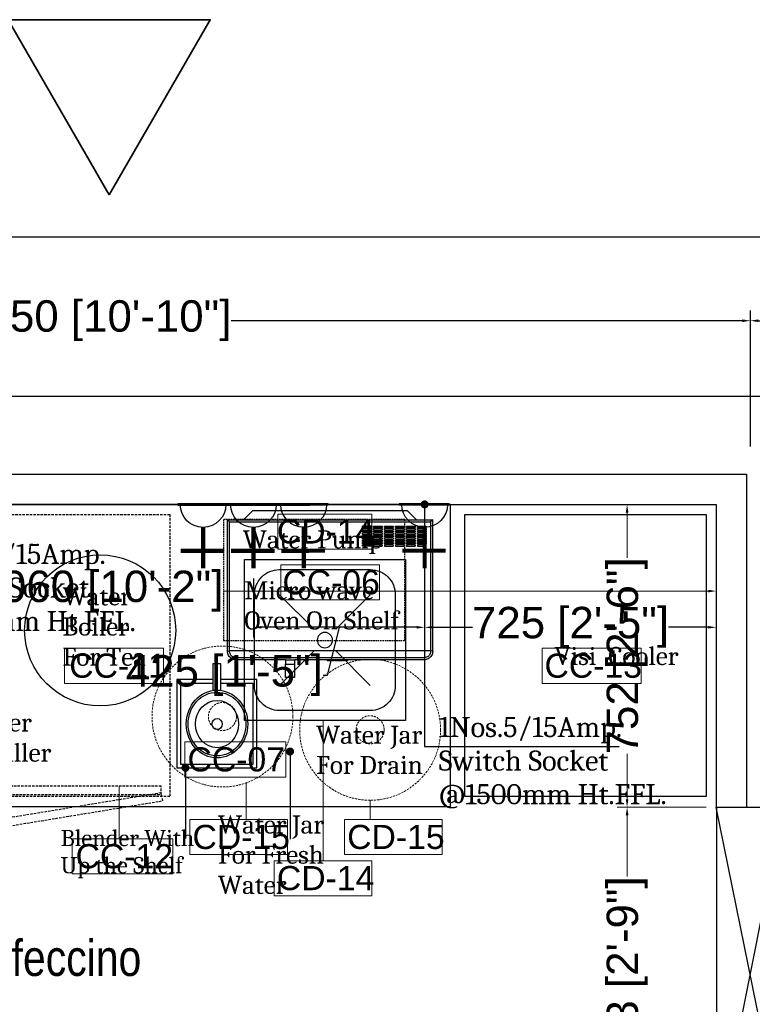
# Model space of a CAD drawing. Header units: millimetres. Extents: x 3351592 to 3400404, y -498420 to -470360.
# Tile 19 of 43: x 3355231 to 3357051, y -481366 to -478921. Entities that reach past the tile are written whole.
import ezdxf

# ---------------------------------------------------------------- set-up
doc = ezdxf.new("R2010")
doc.units = ezdxf.units.MM
doc.header["$LTSCALE"] = 3
doc.header["$MEASUREMENT"] = 0
doc.header["$PDMODE"] = 3
doc.header["$PDSIZE"] = -1
for name, pattern in [('20220613_T1_Proposed Revised Floor Plans$0$Hidden Line', [0.3175, 0.211667, -0.105833]), ('DASHED', [0.75, 0.5, -0.25]), ('HIDDEN', [0.375, 0.25, -0.125])]:
    doc.linetypes.add(name, pattern=pattern)
doc.layers.get('0').update_dxf_attribs({"linetype": 'CONTINUOUS'})
doc.layers.get('Defpoints').update_dxf_attribs({"linetype": 'CONTINUOUS'})
for name, color, linetype in [('A-ANNO-DIMS-30', 7, 'CONTINUOUS'), ('ELECTRICAL', 7, 'CONTINUOUS'), ('Equip Name', 7, 'CONTINUOUS'), ('Equipment', 5, 'CONTINUOUS'), ('FURN', 34, 'CONTINUOUS'), ('Partition', 1, 'CONTINUOUS')]:
    doc.layers.add(name, color=color, linetype=linetype)
doc.layers.add('Civil-Wall-Text', color=7, linetype='CONTINUOUS', lineweight=0)
doc.layers.add('Equip No.', color=1, linetype='CONTINUOUS', lineweight=15)
doc.styles.add('ARAIL', font='arial.ttf')
doc.styles.add('Arial', font='arial.ttf')
doc.styles.add('ROMANT', font='arial.ttf')
doc.styles.add('Saeed', font='arial.ttf', dxfattribs={"width": 0.85})
doc.styles.get("Standard").update_dxf_attribs({"font": 'arial.ttf'})
doc.dimstyles.new('Copy of TFS-Dim', dxfattribs={"dimtxt": 100, "dimasz": 20, "dimexe": 25, "dimexo": 25, "dimgap": 5, "dimtad": 0, "dimdec": 0, "dimzin": 0, "dimdsep": 32, "dimtxsty": 'Standard', "dimcen": 0.09, "dimclrd": 251, "dimclre": 251, "dimclrt": 251, "dimadec": 0, "dimazin": 0, "dimtfac": 1, "dimtdec": 0, "dimtofl": 0, "dimtmove": 0, "dimatfit": 3, "dimldrblk": 'DOT', "dimfxl": 0, "dimtolj": 1, "dimtzin": 0, "dimlwd": -1, "dimlwe": -1, "dimarcsym": 0})
doc.dimstyles.new('TFS-Dim', dxfattribs={"dimtxt": 78, "dimasz": 20, "dimexe": 25, "dimexo": 25, "dimgap": 5, "dimtad": 0, "dimdec": 0, "dimzin": 0, "dimdsep": 46, "dimtxsty": 'Standard', "dimcen": 0.09, "dimclrd": 251, "dimclre": 251, "dimclrt": 251, "dimadec": 0, "dimazin": 0, "dimtfac": 1, "dimtdec": 0, "dimtofl": 0, "dimtmove": 0, "dimatfit": 3, "dimldrblk": 'DOT', "dimfxl": 0, "dimtolj": 1, "dimtzin": 0, "dimlwd": -1, "dimlwe": -1, "dimarcsym": 0})

# ---------------------------------------------------------------- blocks, each defined once
blk = doc.blocks.new('*D83')
at = {"layer": 'A-ANNO-DIMS-30', "color": 251, "ltscale": 3}
for p, q in [((3353796.3, -479980.7), (3353796.3, -479643.4)), ((3357046.3, -479980.7), (3357046.3, -479643.4)), ((3353816.3, -479668.4), (3355086.4, -479668.4)), ((3357026.3, -479668.4), (3355756.2, -479668.4))]:
    blk.add_line(p, q, dxfattribs=at)
for points in [[(3353816.3, -479665.1), (3353816.3, -479671.7), (3353796.3, -479668.4)], [(3357026.3, -479665.1), (3357026.3, -479671.7), (3357046.3, -479668.4)]]:
    blk.add_solid(points, dxfattribs=at)
at = {"layer": 'Defpoints', "color": 0, "ltscale": 3}
for p in [(3357046.3, -479668.4), (3353796.3, -480005.7), (3357046.3, -480005.7)]:
    blk.add_point(p, dxfattribs=at)
at = {"layer": 'A-ANNO-DIMS-30', "color": 251, "ltscale": 3, "insert": (3355421.3, -479668.4), "char_height": 78, "attachment_point": 5}
blk.add_mtext('\\A1;3250 [10\'-10"]', dxfattribs=at)
blk = doc.blocks.new('_Dot')
at = {"color": 0, "linetype": 'ByBlock', "lineweight": -2}
blk.add_line((-0.5, 0), (-1, 0), dxfattribs=at)
at = {"color": 0, "linetype": 'ByBlock', "lineweight": 0, "const_width": 0.5}
blk.add_lwpolyline([(-0.25, 0, 1), (0.25, 0, 1)], format="xyb", close=True, dxfattribs=at)
blk = doc.blocks.new('*D84')
at = {"layer": 'A-ANNO-DIMS-30', "color": 251, "ltscale": 3}
for p, q in [((3357046.3, -479980.7), (3357046.3, -479643.4)), ((3360356.3, -479980.7), (3360356.3, -479643.4)), ((3357066.3, -479668.4), (3358464.5, -479668.4)), ((3360336.3, -479668.4), (3358938.1, -479668.4))]:
    blk.add_line(p, q, dxfattribs=at)
for points in [[(3357066.3, -479665.1), (3357066.3, -479671.7), (3357046.3, -479668.4)], [(3360336.3, -479665.1), (3360336.3, -479671.7), (3360356.3, -479668.4)]]:
    blk.add_solid(points, dxfattribs=at)
at = {"layer": 'Defpoints', "color": 0, "ltscale": 3}
for p in [(3360356.3, -479668.4), (3357046.3, -480005.7), (3360356.3, -480005.7)]:
    blk.add_point(p, dxfattribs=at)
at = {"layer": 'A-ANNO-DIMS-30', "color": 251, "ltscale": 3, "insert": (3358701.3, -479668.4), "char_height": 78, "attachment_point": 5}
blk.add_mtext("\\A1;3310 [11']", dxfattribs=at)
blk = doc.blocks.new('*D86')
at = {"layer": 'A-ANNO-DIMS-30', "color": 251, "ltscale": 3}
for p, q in [((3353796.3, -479980.7), (3353796.3, -479434.7)), ((3364036.3, -479980.7), (3364036.3, -479434.7)), ((3353816.3, -479459.7), (3358585.1, -479459.7)), ((3364016.3, -479459.7), (3359247.5, -479459.7))]:
    blk.add_line(p, q, dxfattribs=at)
for points in [[(3353816.3, -479456.4), (3353816.3, -479463), (3353796.3, -479459.7)], [(3364016.3, -479456.4), (3364016.3, -479463), (3364036.3, -479459.7)]]:
    blk.add_solid(points, dxfattribs=at)
at = {"layer": 'Defpoints', "color": 0, "ltscale": 3}
for p in [(3353796.3, -479459.7), (3353796.3, -480005.7), (3364036.3, -480005.7)]:
    blk.add_point(p, dxfattribs=at)
at = {"layer": 'A-ANNO-DIMS-30', "color": 251, "ltscale": 3, "insert": (3358916.3, -479459.7), "char_height": 78, "attachment_point": 5}
blk.add_mtext('\\A1;10240 [34\'-2"]', dxfattribs=at)
blk = doc.blocks.new('A$C0ff79fae')
at = {"layer": 'Equipment', "linetype": 'HIDDEN', "ltscale": 8}
for points in [[(433.3, 691.2), (850.6, 759.7), (846.8, 779.4), (429.5, 710.9)], [(1343.7, 691.2), (926.4, 759.7), (930.2, 779.4), (1347.5, 710.9)], [(0, 0), (1365, 0), (1365, 700), (0, 700)], [(433.3, 675), (857.2, 675), (857.2, 695), (433.3, 695)], [(1343.7, 675), (919.8, 675), (919.8, 695), (1343.7, 695)]]:
    blk.add_lwpolyline(points, close=True, dxfattribs=at)
blk = doc.blocks.new('A$C1eba30e3')
at = {"layer": 'Equipment'}
for p, q in [((-422.1, -123.9), (-399.7, -102)), ((-399.7, -102), (-15, -102)), ((7.3, -123.9), (-15, -102)), ((-462.4, -450), (-462.4, -123.9)), ((-462.4, -123.9), (-457.2, -129)), ((-422.1, -123.9), (-462.4, -123.9)), ((-457.2, -129), (-457.2, -449.8)), ((42.5, -129), (-457.2, -129)), ((-446.3, -140), (-446.3, -142.7)), ((-424.4, -140), (-446.3, -140)), ((-446.3, -142.7), (-424.4, -142.7)), ((-446.3, -145.8), (-424.4, -145.8)), ((-446.3, -145.8), (-446.3, -148.7)), ((-424.4, -142.7), (-424.4, -140)), ((-424.4, -148.7), (-424.4, -145.8)), ((7.3, -123.9), (-422.1, -123.9)), ((-418.9, -140), (-418.9, -142.9)), ((-397.1, -140), (-418.9, -140)), ((-418.9, -142.9), (-397.1, -142.9)), ((-418.9, -145.8), (-397.1, -145.8)), ((-418.9, -145.8), (-418.9, -148.7)), ((-397.1, -142.9), (-397.1, -140)), ((-397.1, -148.7), (-397.1, -145.8)), ((-391.6, -140), (-391.6, -142.9)), ((-369.7, -140), (-391.6, -140)), ((-391.6, -142.9), (-369.7, -142.9)), ((-391.6, -145.8), (-369.7, -145.8)), ((-391.6, -145.8), (-391.6, -148.7)), ((-369.7, -142.9), (-369.7, -140)), ((-369.7, -148.7), (-369.7, -145.8)), ((-342.4, -140), (-364.2, -140)), ((-364.2, -140), (-364.2, -142.9)), ((-364.2, -142.9), (-342.4, -142.9)), ((-364.2, -145.8), (-364.2, -148.7)), ((-364.2, -145.8), (-342.4, -145.8)), ((-342.4, -142.9), (-342.4, -140)), ((-342.4, -148.7), (-342.4, -145.8)), ((-336.9, -140), (-336.9, -142.9)), ((-315, -140), (-336.9, -140)), ((-336.9, -142.9), (-315, -142.9)), ((-336.9, -145.8), (-336.9, -148.7)), ((-336.9, -145.8), (-315, -145.8)), ((-315, -142.9), (-315, -140)), ((-315, -148.7), (-315, -145.8)), ((-309.6, -140), (-287.7, -140)), ((-309.6, -140), (-309.6, -142.9)), ((-309.6, -142.9), (-287.7, -142.9)), ((-309.6, -145.8), (-287.7, -145.8)), ((-309.6, -145.8), (-309.6, -148.7)), ((-287.7, -142.9), (-287.7, -140)), ((-287.7, -148.7), (-287.7, -145.8)), ((47.6, -123.9), (7.3, -123.9)), ((47.6, -123.9), (42.5, -129)), ((42.5, -449.8), (42.5, -129)), ((47.6, -450), (47.6, -123.9)), ((-424.4, -148.7), (-446.3, -148.7)), ((-446.3, -151.6), (-424.4, -151.6)), ((-446.3, -151.6), (-446.3, -154.5)), ((-446.3, -154.5), (-424.4, -154.5)), ((-446.3, -157.4), (-424.4, -157.4)), ((-446.3, -157.4), (-446.3, -160.3)), ((-424.4, -160.3), (-446.3, -160.3)), ((-446.3, -163.2), (-424.4, -163.2)), ((-446.3, -163.2), (-446.3, -166.1)), ((-446.3, -166.1), (-424.4, -166.1)), ((-446.3, -169), (-424.4, -169)), ((-446.3, -169), (-446.3, -171.9)), ((-424.4, -154.5), (-424.4, -151.6)), ((-424.4, -160.3), (-424.4, -157.4)), ((-424.4, -166.1), (-424.4, -163.2)), ((-424.4, -171.9), (-424.4, -169)), ((-397.1, -148.7), (-418.9, -148.7)), ((-418.9, -151.6), (-397.1, -151.6)), ((-418.9, -151.6), (-418.9, -154.5)), ((-418.9, -154.5), (-397.1, -154.5)), ((-418.9, -157.4), (-397.1, -157.4)), ((-418.9, -157.4), (-418.9, -160.3)), ((-397.1, -160.3), (-418.9, -160.3)), ((-418.9, -163.2), (-397.1, -163.2)), ((-418.9, -163.2), (-418.9, -166.1)), ((-418.9, -166.1), (-397.1, -166.1)), ((-418.9, -169), (-397.1, -169)), ((-418.9, -169), (-418.9, -171.9)), ((-397.1, -154.5), (-397.1, -151.6)), ((-397.1, -160.3), (-397.1, -157.4)), ((-397.1, -166.1), (-397.1, -163.2)), ((-397.1, -169), (-397.1, -166.1)), ((-397.1, -171.9), (-397.1, -169)), ((-369.7, -148.7), (-391.6, -148.7)), ((-391.6, -151.6), (-369.7, -151.6)), ((-391.6, -151.6), (-391.6, -154.5)), ((-391.6, -154.5), (-369.7, -154.5)), ((-391.6, -157.4), (-369.7, -157.4)), ((-391.6, -157.4), (-391.6, -160.3)), ((-369.7, -160.3), (-391.6, -160.3)), ((-391.6, -163.2), (-369.7, -163.2)), ((-391.6, -163.2), (-391.6, -166.1)), ((-391.6, -166.1), (-369.7, -166.1)), ((-391.6, -169), (-369.7, -169)), ((-391.6, -169), (-391.6, -171.9)), ((-369.7, -154.5), (-369.7, -151.6)), ((-369.7, -160.3), (-369.7, -157.4)), ((-369.7, -166.1), (-369.7, -163.2)), ((-369.7, -171.9), (-369.7, -169)), ((-342.4, -148.7), (-364.2, -148.7)), ((-364.2, -151.6), (-342.4, -151.6)), ((-364.2, -151.6), (-364.2, -154.5)), ((-364.2, -154.5), (-342.4, -154.5)), ((-364.2, -157.4), (-342.4, -157.4)), ((-364.2, -157.4), (-364.2, -160.3)), ((-342.4, -160.3), (-364.2, -160.3)), ((-364.2, -163.2), (-364.2, -166.1)), ((-364.2, -163.2), (-342.4, -163.2)), ((-364.2, -166.1), (-342.4, -166.1)), ((-364.2, -169), (-364.2, -171.9)), ((-364.2, -169), (-342.4, -169)), ((-342.4, -154.5), (-342.4, -151.6)), ((-342.4, -160.3), (-342.4, -157.4)), ((-342.4, -166.1), (-342.4, -163.2)), ((-342.4, -171.9), (-342.4, -169)), ((-315, -148.7), (-336.9, -148.7)), ((-336.9, -151.6), (-315, -151.6)), ((-336.9, -151.6), (-336.9, -154.5)), ((-336.9, -154.5), (-315, -154.5)), ((-336.9, -157.4), (-336.9, -160.3)), ((-336.9, -157.4), (-315, -157.4)), ((-315, -160.3), (-336.9, -160.3)), ((-336.9, -163.2), (-336.9, -166.1)), ((-336.9, -163.2), (-315, -163.2)), ((-336.9, -166.1), (-315, -166.1)), ((-336.9, -169), (-315, -169)), ((-336.9, -169), (-336.9, -171.9)), ((-315, -154.5), (-315, -151.6)), ((-315, -160.3), (-315, -157.4)), ((-315, -166.1), (-315, -163.2)), ((-315, -171.9), (-315, -169)), ((-287.7, -148.7), (-309.6, -148.7)), ((-309.6, -151.6), (-287.7, -151.6)), ((-309.6, -151.6), (-309.6, -154.5)), ((-309.6, -154.5), (-287.7, -154.5)), ((-309.6, -157.4), (-287.7, -157.4)), ((-309.6, -157.4), (-309.6, -160.3)), ((-287.7, -160.3), (-309.6, -160.3)), ((-309.6, -163.2), (-287.7, -163.2)), ((-309.6, -163.2), (-309.6, -166.1)), ((-309.6, -166.1), (-287.7, -166.1)), ((-309.6, -169), (-287.7, -169)), ((-309.6, -169), (-309.6, -171.9)), ((-287.7, -154.5), (-287.7, -151.6)), ((-287.7, -160.3), (-287.7, -157.4)), ((-287.7, -166.1), (-287.7, -163.2)), ((-287.7, -171.9), (-287.7, -169)), ((-424.4, -171.9), (-446.3, -171.9)), ((-446.3, -174.8), (-424.4, -174.8)), ((-446.3, -174.8), (-446.3, -177.7)), ((-446.3, -177.7), (-424.4, -177.7)), ((-446.3, -180.6), (-424.4, -180.6)), ((-446.3, -180.6), (-446.3, -183.6)), ((-446.3, -183.6), (-424.4, -183.6)), ((-446.3, -183.6), (-446.3, -183.7)), ((-446.3, -186.5), (-424.4, -186.5)), ((-446.3, -189.2), (-446.3, -186.5)), ((-424.4, -189.2), (-446.3, -189.2)), ((-424.4, -177.7), (-424.4, -174.8)), ((-424.4, -183.6), (-424.4, -180.6)), ((-424.4, -186.5), (-424.4, -189.2)), ((-397.1, -171.9), (-418.9, -171.9)), ((-418.9, -174.8), (-397.1, -174.8)), ((-418.9, -174.8), (-418.9, -177.7)), ((-418.9, -177.7), (-397.1, -177.7)), ((-418.9, -180.6), (-397.1, -180.6)), ((-418.9, -180.6), (-418.9, -183.6)), ((-418.9, -183.6), (-397.1, -183.6)), ((-418.9, -186.5), (-397.1, -186.5)), ((-418.9, -186.5), (-418.9, -189.2)), ((-397.1, -189.2), (-418.9, -189.2)), ((-397.1, -177.7), (-397.1, -174.8)), ((-397.1, -183.6), (-397.1, -180.6)), ((-397.1, -186.5), (-397.1, -189.2)), ((-369.7, -171.9), (-391.6, -171.9)), ((-391.6, -174.8), (-369.7, -174.8)), ((-391.6, -174.8), (-391.6, -177.7)), ((-391.6, -177.7), (-369.7, -177.7)), ((-391.6, -180.6), (-369.7, -180.6)), ((-391.6, -180.6), (-391.6, -183.6)), ((-391.6, -183.6), (-369.7, -183.6)), ((-391.6, -186.5), (-369.7, -186.5)), ((-391.6, -186.5), (-391.6, -189.2)), ((-369.7, -189.2), (-391.6, -189.2)), ((-369.7, -177.7), (-369.7, -174.8)), ((-369.7, -183.6), (-369.7, -180.6)), ((-369.7, -186.5), (-369.7, -189.2)), ((-342.4, -171.9), (-364.2, -171.9)), ((-364.2, -174.8), (-342.4, -174.8)), ((-364.2, -174.8), (-364.2, -177.7)), ((-364.2, -177.7), (-342.4, -177.7)), ((-364.2, -180.6), (-364.2, -183.6)), ((-364.2, -180.6), (-342.4, -180.6)), ((-364.2, -183.6), (-342.4, -183.6)), ((-364.2, -186.5), (-342.4, -186.5)), ((-364.2, -186.5), (-364.2, -189.2)), ((-342.4, -189.2), (-364.2, -189.2)), ((-342.4, -177.7), (-342.4, -174.8)), ((-342.4, -183.6), (-342.4, -180.6)), ((-342.4, -186.5), (-342.4, -189.2)), ((-315, -171.9), (-336.9, -171.9)), ((-336.9, -174.8), (-336.9, -177.7)), ((-336.9, -174.8), (-315, -174.8)), ((-336.9, -177.7), (-315, -177.7)), ((-336.9, -180.6), (-315, -180.6)), ((-336.9, -180.6), (-336.9, -183.6)), ((-336.9, -183.6), (-315, -183.6)), ((-336.9, -186.5), (-315, -186.5)), ((-336.9, -186.5), (-336.9, -189.2)), ((-315, -189.2), (-336.9, -189.2)), ((-315, -177.7), (-315, -174.8)), ((-315, -183.6), (-315, -180.6)), ((-315, -186.5), (-315, -189.2)), ((-309.6, -171.9), (-287.7, -171.9)), ((-309.6, -174.8), (-287.7, -174.8)), ((-309.6, -174.8), (-309.6, -177.7)), ((-309.6, -177.7), (-287.7, -177.7)), ((-309.6, -180.6), (-287.7, -180.6)), ((-309.6, -180.6), (-309.6, -183.6)), ((-309.6, -183.6), (-287.7, -183.6)), ((-287.7, -186.5), (-309.6, -186.5)), ((-309.6, -186.5), (-309.6, -189.2)), ((-309.6, -189.2), (-287.7, -189.2)), ((-287.7, -177.7), (-287.7, -174.8)), ((-287.7, -183.6), (-287.7, -180.6)), ((-287.7, -189.2), (-287.7, -186.5)), ((-462.4, -450), (-457.2, -449.8)), ((-462.4, -450), (-462.2, -452.9)), ((-462.2, -452.9), (-461.6, -455.7)), ((-461.6, -455.7), (-460.7, -458.4)), ((-460.7, -458.4), (-459.4, -460.9)), ((-459.4, -460.9), (-457.9, -463.3)), ((-457.9, -463.3), (-456, -465.5)), ((-457.2, -449.8), (-457.1, -452.2)), ((-457.2, -449.8), (42.5, -449.8)), ((-457.1, -452.2), (-456.6, -454.3)), ((-456.6, -454.3), (-455.9, -456.4)), ((-455.9, -456.4), (-455, -458.4)), ((-455, -458.4), (-453.8, -460.2)), ((-453.8, -460.2), (-452.3, -461.8)), ((-452.3, -461.8), (-450.7, -463.3)), ((-450.7, -463.3), (-448.9, -464.5)), ((-448.9, -464.5), (-446.9, -465.4)), ((32.1, -465.4), (34.1, -464.5)), ((34.1, -464.5), (35.9, -463.3)), ((35.9, -463.3), (37.6, -461.8)), ((37.6, -461.8), (39, -460.2)), ((39, -460.2), (40.2, -458.4)), ((40.2, -458.4), (41.2, -456.4)), ((41.2, -456.4), (41.9, -454.3)), ((41.2, -465.5), (43.1, -463.3)), ((41.9, -454.3), (42.3, -452.2)), ((42.3, -452.2), (42.5, -449.8)), ((47.6, -450), (42.5, -449.8)), ((43.1, -463.3), (44.7, -460.9)), ((44.7, -460.9), (46, -458.4)), ((46, -458.4), (46.9, -455.7)), ((46.9, -455.7), (47.4, -452.9)), ((47.4, -452.9), (47.6, -450)), ((-456, -465.5), (-453.8, -467.4)), ((-453.8, -467.4), (-451.4, -468.9)), ((-451.4, -468.9), (-448.9, -470.2)), ((-448.9, -470.2), (-446.2, -471.1)), ((-446.9, -465.4), (-444.8, -466.1)), ((-446.2, -471.1), (-443.4, -471.7)), ((-444.8, -466.1), (-442.7, -466.6)), ((-443.4, -471.7), (-440.5, -471.9)), ((-442.7, -466.6), (-440.3, -466.7)), ((-440.5, -471.9), (-251.8, -471.9)), ((-440.3, -466.7), (25.6, -466.7)), ((-251.8, -471.9), (-251.6, -471.9)), ((-251.8, -471.9), (-251.8, -473.3)), ((-251.8, -473.3), (-251.6, -473.3)), ((-251.6, -471.9), (-250.4, -471.9)), ((-251.6, -471.9), (-251.6, -473.3)), ((-251.6, -473.3), (-250.4, -473.3)), ((-250.4, -471.9), (-249.9, -471.9)), ((-250.4, -471.9), (-250.4, -473.3)), ((-250.4, -473.3), (-249.9, -473.3)), ((-249.9, -471.9), (-249.5, -471.9)), ((-249.9, -471.9), (-249.9, -473.3)), ((-249.9, -473.3), (-249.5, -473.3)), ((-249.5, -471.9), (-249.3, -471.9)), ((-249.5, -471.9), (-249.5, -473.3)), ((-249.5, -473.3), (-249.3, -473.3)), ((-249.3, -471.9), (-248.1, -471.9)), ((-249.3, -471.9), (-249.3, -473.3)), ((-248.1, -473.3), (-249.3, -473.3)), ((-248.1, -471.9), (-247.6, -471.9)), ((-248.1, -471.9), (-248.1, -473.3)), ((-248.1, -473.3), (-247.6, -473.3)), ((-247.6, -471.9), (-246.4, -471.9)), ((-247.6, -471.9), (-247.6, -473.3)), ((-247.6, -473.3), (-246.4, -473.3)), ((-246.4, -471.9), (-246.2, -471.9)), ((-246.4, -471.9), (-246.4, -473.3)), ((-246.4, -473.3), (-246.2, -473.3)), ((-246.2, -471.9), (-245.7, -471.9)), ((-246.2, -471.9), (-246.2, -473.3)), ((-246.2, -473.3), (-245.7, -473.3)), ((-245.7, -471.9), (-245.3, -471.9)), ((-245.7, -471.9), (-245.7, -473.3)), ((-245.7, -473.3), (-245.3, -473.3)), ((-245.3, -471.9), (-244.1, -471.9)), ((-245.3, -471.9), (-245.3, -473.3)), ((-245.3, -473.3), (-244.1, -473.3)), ((-244.1, -471.9), (-243.8, -471.9)), ((-244.1, -471.9), (-244.1, -473.3)), ((-244.1, -473.3), (-243.8, -473.3)), ((-243.8, -471.9), (-243.8, -473.3)), ((-243.8, -471.9), (-243, -471.9)), ((-243, -471.9), (-241, -471.9)), ((-243, -471.9), (-243, -473.3)), ((-241, -473.3), (-243, -473.3)), ((-241, -471.9), (-238.3, -471.9)), ((-241, -471.9), (-241, -473.3)), ((-241, -473.3), (-238.3, -473.3)), ((-238.3, -471.9), (-236.4, -471.9)), ((-238.3, -471.9), (-238.3, -473.3)), ((-236.4, -473.3), (-238.3, -473.3)), ((-236.4, -471.9), (-234.3, -471.9)), ((-236.4, -471.9), (-236.4, -473.3)), ((-234.3, -473.3), (-236.4, -473.3)), ((-234.3, -471.9), (-234.3, -473.3)), ((-234.3, -471.9), (-233.7, -471.9)), ((-233.7, -471.9), (-233.6, -471.9)), ((-233.7, -471.9), (-233.7, -473.3)), ((-233.7, -473.3), (-233.6, -473.3)), ((-233.6, -471.9), (-228.7, -471.9)), ((-233.6, -471.9), (-233.6, -473.3)), ((-228.7, -473.3), (-233.6, -473.3)), ((-228.7, -471.9), (-228.6, -471.9)), ((-228.7, -471.9), (-228.7, -473.3)), ((-228.7, -473.3), (-228.6, -473.3)), ((-228.6, -471.9), (-228.5, -471.9)), ((-228.6, -471.9), (-228.6, -473.3)), ((-228.6, -473.3), (-228.5, -473.3)), ((-228.5, -471.9), (-228.5, -473.3)), ((-228.5, -471.9), (-228.1, -471.9)), ((-228.1, -471.9), (-225.3, -471.9)), ((-228.1, -471.9), (-228.1, -473.3)), ((-225.3, -473.3), (-228.1, -473.3)), ((-225.3, -471.9), (-225.3, -473.3)), ((-225.3, -471.9), (-225, -471.9)), ((-225, -471.9), (-223, -471.9)), ((-225, -471.9), (-225, -473.3)), ((-223, -473.3), (-225, -473.3)), ((-223, -471.9), (-220.3, -471.9)), ((-223, -471.9), (-223, -473.3)), ((-220.3, -473.3), (-223, -473.3)), ((-220.3, -471.9), (-218.1, -471.9)), ((-220.3, -471.9), (-220.3, -473.3)), ((-220.3, -473.3), (-218.1, -473.3)), ((-218.1, -471.9), (-218.1, -473.3)), ((-218.1, -471.9), (-217.6, -471.9)), ((-217.6, -471.9), (-217.5, -471.9)), ((-217.6, -471.9), (-217.6, -473.3)), ((-217.6, -473.3), (-217.5, -473.3)), ((-217.5, -471.9), (-212.6, -471.9)), ((-217.5, -471.9), (-217.5, -473.3)), ((-212.6, -473.3), (-217.5, -473.3)), ((-212.6, -471.9), (-212.4, -471.9)), ((-212.6, -471.9), (-212.6, -473.3)), ((-212.6, -473.3), (-212.4, -473.3)), ((-212.4, -471.9), (-212.4, -471.9)), ((-212.4, -471.9), (-212.4, -473.3)), ((-212.4, -471.9), (-212.4, -473.3)), ((-212.4, -471.9), (-212, -471.9)), ((-212.4, -473.3), (-212.4, -473.3)), ((-212, -471.9), (-209.1, -471.9)), ((-212, -471.9), (-212, -473.3)), ((-212, -473.3), (-209.1, -473.3)), ((-209.1, -471.9), (-209.1, -473.3)), ((-209.1, -471.9), (-208.1, -471.9)), ((-209.1, -473.3), (-208.1, -473.3)), ((-208.1, -471.9), (-205.7, -471.9)), ((-208.1, -471.9), (-208.1, -473.3)), ((-205.7, -473.3), (-208.1, -473.3)), ((-205.7, -471.9), (-205.7, -473.3)), ((-205.7, -471.9), (-205.3, -471.9)), ((-205.3, -471.9), (-205.3, -471.9)), ((-205.3, -471.9), (-200.4, -471.9)), ((-205.3, -471.9), (-205.3, -473.3)), ((-205.3, -471.9), (-205.3, -473.3)), ((-205.3, -473.3), (-205.3, -473.3)), ((-200.4, -473.3), (-205.3, -473.3)), ((-200.4, -471.9), (-200.2, -471.9)), ((-200.4, -471.9), (-200.4, -473.3)), ((-200.4, -473.3), (-200.2, -473.3)), ((-200.2, -471.9), (-200.2, -471.9)), ((-200.2, -471.9), (-200.2, -473.3)), ((-200.2, -471.9), (-200.2, -473.3)), ((-200.2, -471.9), (-118.6, -471.9)), ((-200.2, -473.3), (-200.2, -473.3)), ((-118.6, -471.9), (-118.6, -482.8)), ((-96.7, -471.9), (-118.6, -471.9)), ((-96.7, -482.8), (-118.6, -482.8)), ((-118.6, -482.8), (-118.6, -515.6)), ((-96.7, -471.9), (-96.7, -482.8)), ((-96.7, -471.9), (25.8, -471.9)), ((-96.7, -515.6), (-96.7, -482.8)), ((25.6, -466.7), (27.9, -466.6)), ((25.8, -471.9), (28.6, -471.7)), ((27.9, -466.6), (30.1, -466.1)), ((28.6, -471.7), (31.4, -471.1)), ((30.1, -466.1), (32.1, -465.4)), ((31.4, -471.1), (34.1, -470.2)), ((34.1, -470.2), (36.7, -468.9)), ((36.7, -468.9), (39.1, -467.4)), ((39.1, -467.4), (41.2, -465.5)), ((-118.6, -515.6), (-96.7, -515.6))]:
    blk.add_line(p, q, dxfattribs=at)
blk = doc.blocks.new('A$C21C85089')
at = {"layer": 'ELECTRICAL'}
for points, const_width in [([(-42, 108.5), (43.4, 108.5)], 4.7), ([(0, 69.7), (0, 0)], 7.15), ([(-35.8, 30), (38, 30)], 7.15)]:
    blk.add_lwpolyline(points, dxfattribs=dict(at, const_width=const_width))
blk.add_arc((0, 108.5), 38.8, 180, 0, dxfattribs=at)
blk = doc.blocks.new('*D176')
at = {"layer": 'Defpoints', "color": 0, "ltscale": 3}
for p in [(3356961.7, -480172), (3356237.1, -480283.6), (3356961.7, -480430)]:
    blk.add_point(p, dxfattribs=at)
at = {"layer": 'ELECTRICAL', "color": 251, "ltscale": 3}
for p, q in [((3356961.7, -480197), (3356961.7, -480455)), ((3356237.1, -480308.6), (3356237.1, -480455)), ((3356257.1, -480430), (3356355.7, -480430)), ((3356941.7, -480430), (3356843.1, -480430))]:
    blk.add_line(p, q, dxfattribs=at)
for points in [[(3356257.1, -480426.7), (3356257.1, -480433.3), (3356237.1, -480430)], [(3356941.7, -480426.7), (3356941.7, -480433.3), (3356961.7, -480430)]]:
    blk.add_solid(points, dxfattribs=at)
at = {"layer": 'ELECTRICAL', "color": 251, "ltscale": 3, "insert": (3356599.4, -480430), "char_height": 78, "attachment_point": 5}
blk.add_mtext('\\A1;725 [2\'-5"]', dxfattribs=at)
blk = doc.blocks.new('*D212')
at = {"layer": 'Civil-Wall-Text', "color": 251, "ltscale": 3}
for p, q in [((3353901.8, -480150), (3353901.8, -480365)), ((3356961.7, -480150), (3356961.7, -480365)), ((3353921.8, -480340), (3355127.1, -480340)), ((3356941.7, -480340), (3355736.3, -480340))]:
    blk.add_line(p, q, dxfattribs=at)
for points in [[(3353921.8, -480336.7), (3353921.8, -480343.3), (3353901.8, -480340)], [(3356941.7, -480336.7), (3356941.7, -480343.3), (3356961.7, -480340)]]:
    blk.add_solid(points, dxfattribs=at)
at = {"layer": 'Defpoints', "color": 0, "ltscale": 3}
for p in [(3353901.8, -480125), (3356961.7, -480125), (3353901.8, -480340)]:
    blk.add_point(p, dxfattribs=at)
at = {"layer": 'Civil-Wall-Text', "color": 251, "ltscale": 3, "insert": (3355431.7, -480340), "char_height": 78, "attachment_point": 5}
blk.add_mtext('\\A1;3060 [10\'-2"]', dxfattribs=at)
blk = doc.blocks.new('blender')
at = {"layer": 'Equipment', "ltscale": 0.02}
for points in [[(19566080.5, 5738983.9), (19566080.5, 5738893.4), (19566299.6, 5738893.4), (19566299.6, 5739092.8), (19566080.5, 5739092.8), (19566080.5, 5739002.3)], [(19566089.8, 5738983.9), (19566089.8, 5738902.6), (19566290.3, 5738902.6), (19566290.3, 5739083.6), (19566089.8, 5739083.6), (19566089.8, 5739002.3)], [(19566105.8, 5738983.9), (19566040.7, 5738983.9), (19566040.7, 5739002.3), (19566105.8, 5739002.3)]]:
    blk.add_lwpolyline(points, dxfattribs=at)
for points in [[(19566106.7, 5738993.5), (19566106.7, 5739035.7), (19566144.4, 5739069.8), (19566190.9, 5739069.8)], [(19566190.9, 5739069.8), (19566237.4, 5739069.8), (19566275, 5739035.7), (19566275, 5738993.5)], [(19566111.8, 5738993.5), (19566111.8, 5739033.1), (19566147.2, 5739065.2), (19566190.9, 5739065.2)], [(19566132.1, 5738993.5), (19566132.1, 5739022.9), (19566158.4, 5739046.8), (19566190.9, 5739046.8)], [(19566190.9, 5739065.2), (19566234.6, 5739065.2), (19566270, 5739033.1), (19566270, 5738993.5)], [(19566190.9, 5739046.8), (19566223.3, 5739046.8), (19566249.7, 5739022.9), (19566249.7, 5738993.5)], [(19566176.9, 5738993.5), (19566176.9, 5739000.5), (19566183.2, 5739006.2), (19566190.9, 5739006.2)], [(19566190.9, 5739006.2), (19566198.6, 5739006.2), (19566204.8, 5739000.5), (19566204.8, 5738993.5)], [(19566190.9, 5738917.2), (19566144.4, 5738917.2), (19566106.7, 5738951.4), (19566106.7, 5738993.5)], [(19566190.9, 5738921.8), (19566147.2, 5738921.8), (19566111.8, 5738953.9), (19566111.8, 5738993.5)]]:
    blk.add_open_spline(points, degree=3, dxfattribs=at)
at = {"layer": 'Equipment', "ltscale": 5}
for points in [[(19566190.9, 5738940.2), (19566158.4, 5738940.2), (19566132.1, 5738964.1), (19566132.1, 5738993.5)], [(19566190.9, 5738980.9), (19566183.2, 5738980.9), (19566176.9, 5738986.5), (19566176.9, 5738993.5)], [(19566275, 5738993.5), (19566275, 5738951.4), (19566237.4, 5738917.2), (19566190.9, 5738917.2)], [(19566270, 5738993.5), (19566270, 5738953.9), (19566234.6, 5738921.8), (19566190.9, 5738921.8)], [(19566249.7, 5738993.5), (19566249.7, 5738964.1), (19566223.3, 5738940.2), (19566190.9, 5738940.2)], [(19566204.8, 5738993.5), (19566204.8, 5738986.5), (19566198.6, 5738980.9), (19566190.9, 5738980.9)]]:
    blk.add_open_spline(points, degree=3, dxfattribs=at)
blk = doc.blocks.new('*D234')
at = {"layer": 'Civil-Wall-Text', "color": 251, "ltscale": 3}
for p, q in [((3356936.7, -480125), (3356715, -480125)), ((3356740, -480145), (3356740, -480257.3)), ((3356740, -480856.9), (3356740, -480744.6)), ((3356936.7, -480876.9), (3356715, -480876.9))]:
    blk.add_line(p, q, dxfattribs=at)
for points in [[(3356736.7, -480145), (3356743.3, -480145), (3356740, -480125)], [(3356736.7, -480856.9), (3356743.3, -480856.9), (3356740, -480876.9)]]:
    blk.add_solid(points, dxfattribs=at)
at = {"layer": 'Defpoints', "color": 0, "ltscale": 3}
for p in [(3356961.7, -480125), (3356740, -480876.9), (3356961.7, -480876.9)]:
    blk.add_point(p, dxfattribs=at)
at = {"layer": 'Civil-Wall-Text', "color": 251, "ltscale": 3, "insert": (3356740, -480500.9), "char_height": 78, "attachment_point": 5, "rotation": 90}
blk.add_mtext('\\A1;752 [2\'-6"]', dxfattribs=at)
blk = doc.blocks.new('*D235')
at = {"layer": 'Civil-Wall-Text', "color": 251, "ltscale": 3}
for p, q in [((3356936.7, -480876.9), (3356715, -480876.9)), ((3356740, -480896.9), (3356740, -481049.4)), ((3356740, -481690), (3356740, -481537.5)), ((3356937.7, -481710), (3356715, -481710))]:
    blk.add_line(p, q, dxfattribs=at)
for points in [[(3356736.7, -480896.9), (3356743.3, -480896.9), (3356740, -480876.9)], [(3356736.7, -481690), (3356743.3, -481690), (3356740, -481710)]]:
    blk.add_solid(points, dxfattribs=at)
at = {"layer": 'Defpoints', "color": 0, "ltscale": 3}
for p in [(3356961.7, -480876.9), (3356740, -481710), (3356962.7, -481710)]:
    blk.add_point(p, dxfattribs=at)
at = {"layer": 'Civil-Wall-Text', "color": 251, "ltscale": 3, "insert": (3356740, -481293.4), "char_height": 78, "attachment_point": 5, "rotation": 90}
blk.add_mtext('\\A1;833 [2\'-9"]', dxfattribs=at)
blk = doc.blocks.new('*D242')
at = {"layer": 'Defpoints', "color": 0, "ltscale": 3}
for p in [(3356237.1, -480283.6), (3355811.8, -480283.8), (3355811.8, -480430)]:
    blk.add_point(p, dxfattribs=at)
at = {"layer": 'ELECTRICAL', "color": 251, "ltscale": 3}
for p, q in [((3355811.8, -480308.8), (3355811.8, -480455)), ((3356237.1, -480308.6), (3356237.1, -480455)), ((3356217.1, -480430), (3355831.8, -480430)), ((3356024.5, -480430), (3355995, -480549.9)), ((3355995, -480549.9), (3355985, -480549.9))]:
    blk.add_line(p, q, dxfattribs=at)
for points in [[(3355831.8, -480426.7), (3355831.8, -480433.3), (3355811.8, -480430)], [(3356217.1, -480426.7), (3356217.1, -480433.3), (3356237.1, -480430)]]:
    blk.add_solid(points, dxfattribs=at)
at = {"layer": 'ELECTRICAL', "color": 251, "ltscale": 3, "insert": (3355739.4, -480549.9), "char_height": 78, "attachment_point": 5}
blk.add_mtext('\\A1;425 [1\'-5"]', dxfattribs=at)
blk = doc.blocks.new('A$C80cee0ee')
at = {"layer": 'Equipment'}
for p, q in [((-26.9, 26.9), (-112.8, 112.8)), ((26.9, 26.9), (112.8, 112.8)), ((-26.9, -26.9), (-112.8, -112.8)), ((26.9, -26.9), (112.8, -112.8))]:
    blk.add_line(p, q, dxfattribs=at)
blk.add_lwpolyline([(-200, -200), (200, -200), (200, 200), (-200, 200)], close=True, dxfattribs=at)
blk.add_lwpolyline([(-112.8, -175), (112.8, -175, 0.414214), (175, -112.8), (175, 112.8, 0.414214), (112.8, 175), (-112.8, 175, 0.414214), (-175, 112.8), (-175, -112.8, 0.414214)], format="xyb", close=True, dxfattribs=at)
blk.add_circle((0, 0), 19, dxfattribs=at)
blk = doc.blocks.new('A$Cae7cd979')
at = {"layer": 'Equipment', "linetype": 'HIDDEN', "lineweight": 0, "ltscale": 7}
for radius in [175, 34.8]:
    blk.add_circle((0, 0), radius, dxfattribs=at)

msp = doc.modelspace()

# ---------------------------------------------------------------- linework, layer by layer
at = {"layer": 'A-ANNO-DIMS-30', "color": 1, "lineweight": 35, "ltscale": 3}
msp.add_lwpolyline([(3355453.2, -479355.7), (3355202.1, -478920.7), (3355704.4, -478920.7)], close=True, dxfattribs=at)
at = {"layer": 'A-ANNO-DIMS-30', "ltscale": 3}
msp.add_lwpolyline([(3353646.3, -479855.7), (3364186.3, -479855.7), (3364186.3, -482585.7), (3353646.3, -482585.7)], close=True, dxfattribs=at)
at = {"layer": 'Equip No.'}
for p, q in [((3355984.8, -481009.8), (3355984.8, -480661.8)), ((3355793.6, -480907.5), (3355793.6, -480816.4)), ((3356101.7, -480859.6), (3356101.7, -480907.5))]:
    msp.add_line(p, q, dxfattribs=at)
at = {"layer": 'Equip No.', "color": 1, "ltscale": 3}
for p, q in [((3355478.3, -480955.3), (3355478.3, -480825)), ((3355478.3, -480874.9), (3355478.3, -480874.8))]:
    msp.add_line(p, q, dxfattribs=at)
at = {"layer": 'Equip No.'}
for points in [[(3355872.3, -480235.7), (3356106.1, -480235.7), (3356106.1, -480148.6), (3355872.3, -480148.6)], [(3355879.5, -480362.1), (3356124.9, -480362.1), (3356124.9, -480274.9), (3355879.5, -480274.9)], [(3355342.4, -480569.2), (3355588.2, -480569.2), (3355588.2, -480482.1), (3355342.4, -480482.1)], [(3356528.9, -480569.2), (3356774.7, -480569.2), (3356774.7, -480482.1), (3356528.9, -480482.1)], [(3355641, -480801.9), (3355892.1, -480801.9), (3355892.1, -480714.8), (3355641, -480714.8)], [(3355654, -480994.6), (3355896.7, -480994.6), (3355896.7, -480907.5), (3355654, -480907.5)], [(3356038.4, -480994.6), (3356281, -480994.6), (3356281, -480907.5), (3356038.4, -480907.5)], [(3355361.4, -481042.4), (3355611.9, -481042.4), (3355611.9, -480955.3), (3355361.4, -480955.3)], [(3355863.5, -481096.9), (3356106.1, -481096.9), (3356106.1, -481009.8), (3355863.5, -481009.8)]]:
    msp.add_lwpolyline(points, close=True, dxfattribs=at)
at = {"layer": 'Equipment', "color": 32, "lineweight": -3}
msp.add_lwpolyline([(3353901.8, -480874.7), (3356301.7, -480875), (3356301.7, -480125.1), (3353901.8, -480124.9)], close=True, dxfattribs=at)
at = {"layer": 'Equipment'}
msp.add_lwpolyline([(3356336.7, -480150), (3356936.7, -480150), (3356936.7, -480850), (3356336.7, -480850)], close=True, dxfattribs=at)
at = {"layer": 'Equipment', "linetype": '20220613_T1_Proposed Revised Floor Plans$0$Hidden Line', "ltscale": 6}
msp.add_lwpolyline([(3356187.8, -480462.6), (3356187.8, -480162.6), (3355737.8, -480162.6), (3355737.8, -480462.6)], close=True, dxfattribs=at)
at = {"layer": 'Equipment'}
msp.add_circle((3355431, -480437.6), 187.6, dxfattribs=at)
at = {"layer": 'Partition'}
for p, q in [((3357130.9, -480860), (3356962.7, -481710)), ((3357130.9, -481710), (3356961.7, -480876.9))]:
    msp.add_line(p, q, dxfattribs=at)
for points in [[(3357036.7, -481710), (3357036.7, -482560), (3353826.8, -482560), (3353826.8, -480050), (3357036.7, -480050), (3357036.7, -480876.9)], [(3356961.7, -481529.4), (3356961.7, -482485), (3353901.8, -482485), (3353901.8, -480125), (3356961.7, -480125), (3356961.7, -480876.9)]]:
    msp.add_lwpolyline(points, dxfattribs=at)
msp.add_lwpolyline([(3357130.9, -481710), (3356962.7, -481710), (3356962.7, -480876.9), (3357130.9, -480876.9)], close=True, dxfattribs=at)

# ---------------------------------------------------------------- block references
at = {"layer": 'ELECTRICAL', "xscale": -1.464380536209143, "yscale": 1.464380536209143, "zscale": 1.464380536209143, "rotation": 0.03025453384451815}
for p in [(3355686.8, -480283.8), (3355811.8, -480283.8), (3355936.8, -480283.7), (3356237.1, -480283.6)]:
    msp.add_blockref('A$C21C85089', p, dxfattribs=at)
at = {"layer": 'Equipment', "xscale": -1, "rotation": 180}
for name, p in [('A$C0ff79fae', (3354239.1, -480150)), ('A$C80cee0ee', (3355989.2, -480461.8))]:
    msp.add_blockref(name, p, dxfattribs=at)
at = {"layer": 'Equipment', "xscale": -1}
msp.add_blockref('A$C1eba30e3', (3355794.8, -480039), dxfattribs=at)
at = {"layer": 'Equipment', "ltscale": 3, "rotation": 89.99520204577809}
for p in [(3355734.8, -480651.6), (3356101.7, -480684.6)]:
    msp.add_blockref('A$Cae7cd979', p, dxfattribs=at)
at = {"layer": 'Equipment', "color": 242, "linetype": 'DASHED', "ltscale": 5, "rotation": 270}
msp.add_blockref('blender', (-2383272.2, 19085520.6, 46.6), dxfattribs=at)

# ---------------------------------------------------------------- texts
at = {"layer": 'ELECTRICAL', "color": 7, "char_height": 50, "width": 604.076, "attachment_point": 1, "style": 'ARAIL'}
for s, insert in [('{\\fCambria|b0|i0|c0|p18;3Nos.5/15Amp.\\PSwitch Socket @450mm Ht.FFL.}', (3354982.2, -480222.7, 0)), ('{\\fCambria|b0|i0|c0|p18;1Nos.5/15Amp.\\PSwitch Socket @1500mm Ht.FFL.}', (3356272.2, -480652.7, 0))]:
    msp.add_mtext(s, dxfattribs=dict(at, insert=insert))
at = {"layer": 'Equip Name', "char_height": 45, "attachment_point": 1, "style": 'ROMANT'}
for s, insert, width in [('{\\fCambria|b0|i0|c0|p18;Water Pump}', (3355785.3, -480189.1), 888.268), ('{\\fCambria|b0|i0|c0|p18;Micro wave Oven On Shelf}', (3355789, -480315.4, 1164), 467.201)]:
    msp.add_mtext(s, dxfattribs=dict(at, insert=insert, width=width))
at = {"layer": 'Equip Name', "char_height": 45, "style": 'ROMANT'}
for s, width, insert, attachment_point in [('{\\fCambria|b0|i0|c0|p18;Water Boiler \\PFor Tea}', 310.076, (3355337.5, -480526), 7), ('\\pt585;{\\fCambria|b0|i0|c0|p18;Visi  Cooler}', 304.447, (3356559.4, -480524.3), 7), ('{\\fCambria|b0|i0|c0|p18;2 Door Under Counter Chiller}', 590.765, (3354890.4, -480764.5), 7), ('{\\fCambria|b0|i0|c0|p18;Water Jar\\PFor Drain}', 888.268, (3355967.4, -480674.3), 1), ('{\\fCambria|b0|i0|c0|p18;Water Jar\\PFor Fresh \\PWater}', 888.268, (3355723.7, -480897.2), 1)]:
    msp.add_mtext_dynamic_manual_height_columns(s, width=width, gutter_width=12.5, heights=[0], dxfattribs=dict(at, insert=insert, attachment_point=attachment_point))
at = {"layer": 'Equip Name', "insert": (3355332.7, -480933.1, 1183.2), "char_height": 40.5, "width": 362.031, "attachment_point": 1, "rotation": 360, "style": 'Arial'}
msp.add_mtext('{\\fCambria|b0|i0|c0|p18;Blender With Up the Shelf}', dxfattribs=at)
at = {"layer": 'Equip No.', "color": 7, "char_height": 60, "attachment_point": 7, "style": 'Arial'}
for s, insert in [('{\\W5.42529;  }CD-14', (3355617.4, -480222.7, 1117.4)), ('{\\W5.42309;  }CC-06', (3355631.2, -480349, 1117.4)), ('{\\W5.547;  }CC-11', (3355095.8, -480556.1, 1117.4)), ('{\\W5.42265;  }CC-13', (3356282.3, -480556.1, 1117.4)), ('{\\W5.42265;  }CC-07', (3355395.4, -480788.9, 1117.4)), ('{\\W5.41782;  }CD-15', (3355408, -480981.6, 1117.4)), ('{\\W5.41782;  }CD-15', (3355792.3, -480981.6, 1117.4)), ('{\\W5.42924;  }CC-12', (3355117.1, -481029.4, 1117.4)), ('{\\W5.42529;  }CD-14', (3355617.4, -481083.8, 1117.4))]:
    msp.add_mtext_dynamic_manual_height_columns(s, width=739.357, gutter_width=15, heights=[46.5], dxfattribs=dict(at, insert=insert))
at = {"layer": 'FURN', "color": 240, "ltscale": 2, "insert": (3355080.9, -481206.5), "char_height": 89.498, "attachment_point": 1, "style": 'Saeed'}
msp.add_mtext_dynamic_manual_height_columns('{\\fBankGothic Lt BT|b0|i0|c0|p34;Cafeccino }', width=1827.534, gutter_width=447.5, heights=[0], dxfattribs=at)

# ---------------------------------------------------------------- dimensions: what is measured, and where the dimension line sits
at = {"layer": 'A-ANNO-DIMS-30', "color": 1, "ltscale": 3}
for base, p1, p2, picture, middle in [((3353796.3, -479459.7), (3364036.3, -480005.7), (3353796.3, -480005.7), '*D86', (3358916.3, -479459.7)), ((3357046.3, -479668.4), (3353796.3, -480005.7), (3357046.3, -480005.7), '*D83', (3355421.3, -479668.4)), ((3360356.3, -479668.4), (3357046.3, -480005.7), (3360356.3, -480005.7), '*D84', (3358701.3, -479668.4))]:
    dim = msp.add_linear_dim(base=base, p1=p1, p2=p2, dimstyle='TFS-Dim', dxfattribs=at)
    dim.commit()
    dim.dimension.update_dxf_attribs({"geometry": picture, "text_midpoint": middle})
at = {"layer": 'Civil-Wall-Text', "ltscale": 3}
dim = msp.add_linear_dim(base=(3353901.8, -480340), p1=(3356961.7, -480125), p2=(3353901.8, -480125), dimstyle='TFS-Dim', dxfattribs=at)
dim.commit()
dim.dimension.update_dxf_attribs({"geometry": '*D212', "text_midpoint": (3355431.7, -480340)})
for base, p1, p2, picture, middle in [((3356740, -480876.9), (3356961.7, -480125), (3356961.7, -480876.9), '*D234', (3356740, -480500.9)), ((3356740, -481710), (3356961.7, -480876.9), (3356962.7, -481710), '*D235', (3356740, -481293.4))]:
    dim = msp.add_linear_dim(base=base, p1=p1, p2=p2, angle=90, dimstyle='TFS-Dim', dxfattribs=at)
    dim.commit()
    dim.dimension.update_dxf_attribs({"geometry": picture, "text_midpoint": middle})
at = {"layer": 'ELECTRICAL', "color": 1, "ltscale": 3}
dim = msp.add_linear_dim(base=(3356961.7, -480430), p1=(3356237.1, -480283.6), p2=(3356961.7, -480172), dimstyle='TFS-Dim', override={"dimtmove": 1}, dxfattribs=at)
dim.commit()
dim.dimension.update_dxf_attribs({"geometry": '*D176', "text_midpoint": (3356599.4, -480430)})
at = {"layer": 'ELECTRICAL', "ltscale": 3}
dim = msp.add_linear_dim(base=(3355811.8, -480430), p1=(3356237.1, -480283.6), p2=(3355811.8, -480283.8), dimstyle='TFS-Dim', override={"dimtmove": 1}, dxfattribs=at)
dim.commit()
dim.dimension.update_dxf_attribs({"geometry": '*D242', "text_midpoint": (3355980, -480549.9), "dimtype": 160})

# ---------------------------------------------------------------- leaders
at = {"layer": 'ELECTRICAL', "color": 1, "ltscale": 3}
msp.add_leader([(3356237.1, -480124.7), (3356237.1, -480726), (3356720, -480726)], dimstyle='Copy of TFS-Dim', override={"dimgap": 5, "dimtad": 0, "dimfxl": 1.25, "dimfxlon": 1, "dimarcsym": 1}, dxfattribs=at)
at = {"layer": 'Equip Name', "ltscale": 3}
msp.add_leader([(3355902.8, -480738.6), (3355902.8, -480956.3)], dimstyle='TFS-Dim', override={"dimgap": 5, "dimtad": 0}, dxfattribs=at)
at = {"layer": 'Equip Name', "color": 1, "ltscale": 3}
msp.add_leader([(3355642.9, -480778.9, 46.6), (3355642.9, -480954.7, 46.6)], dimstyle='Copy of TFS-Dim', override={"dimgap": 5, "dimtad": 0, "dimfxl": 1.25, "dimfxlon": 1, "dimarcsym": 1}, dxfattribs=at)

doc.saveas('drawing.dxf')
